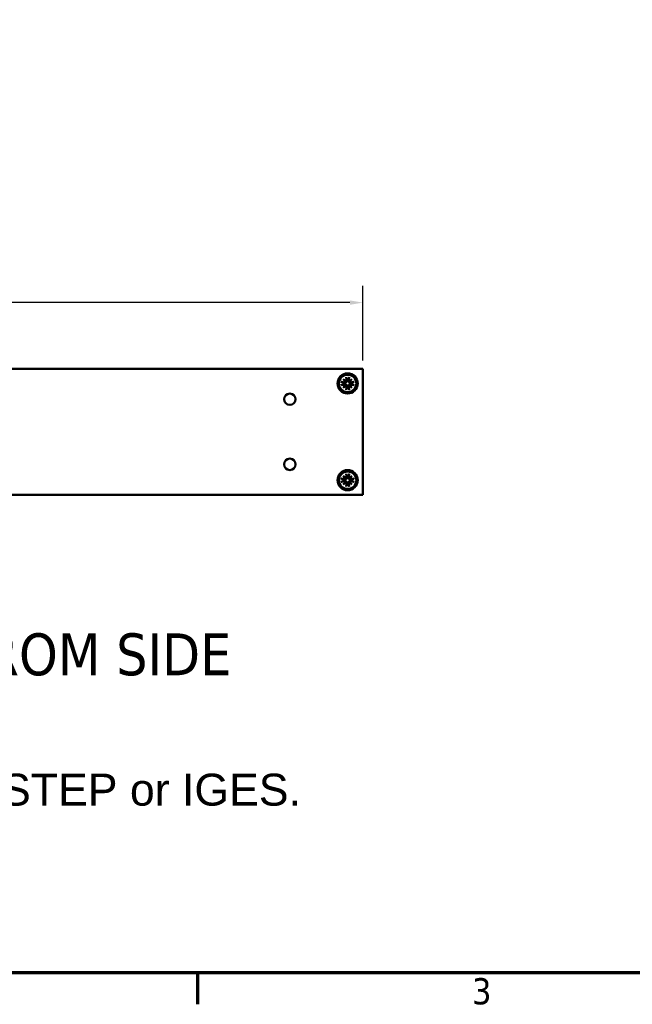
# Model space of a CAD drawing. Header units: millimetres. Extents: x 5 to 1566, y 28 to 988.
# Tile 7 of 11: x 920 to 1132, y 35 to 377. Entities that reach past the tile are written whole.
import ezdxf

# ---------------------------------------------------------------- set-up
doc = ezdxf.new("R2010")
doc.units = ezdxf.units.MM
doc.header["$LTSCALE"] = 1.818182
for name, color, linetype, lineweight in [('Border (ANSI)', 7, 'Continuous', 70), ('Dimension (ANSI)', 7, 'Continuous', 25), ('Symbol (ANSI)', 7, 'Continuous', 25), ('Visible (ANSI)', 7, 'Continuous', 50)]:
    doc.layers.add(name, color=color, linetype=linetype, lineweight=lineweight)
doc.styles.add('Label Text (ANSI)', font='tahoma.ttf')
doc.styles.add('Note Text (ANSI)', font='tahoma.ttf')
doc.dimstyles.new('Default - mm (ANSI)', dxfattribs={"dimscale": 1.818182, "dimtxt": 5, "dimasz": 2.5, "dimexe": 3.175, "dimexo": 1.6002, "dimgap": 0.8, "dimtad": 0, "dimtih": 1, "dimtoh": 1, "dimrnd": 1e-08, "dimzin": 0, "dimdsep": 46, "dimtxsty": 'Note Text (ANSI)', "dimcen": 0.09, "dimdle": 10, "dimclrd": 256, "dimclre": 256, "dimclrt": 256, "dimadec": 1, "dimazin": 0, "dimtfac": 0.6096, "dimtofl": 0, "dimtmove": 0, "dimatfit": 3, "dimfxl": 1, "dimtolj": 1, "dimtzin": 0, "dimlwd": -1, "dimlwe": -1, "dimarcsym": 0})

# ---------------------------------------------------------------- blocks, each defined once
blk = doc.blocks.new('Borders Default Border')
at = {"layer": 'Border (ANSI)'}
blk.add_line((539.75, 25.4), (539.75, 19.38), dxfattribs=at)
at = {"layer": 'Border (ANSI)', "flags": 128}
blk.add_lwpolyline([(12.7, 25.4), (12.7, 533.4), (850.9, 533.4), (850.9, 25.4), (12.7, 25.4)], dxfattribs=at)
at = {"layer": 'Border (ANSI)', "insert": (592.17, 19.28), "char_height": 5, "attachment_point": 7, "style": 'Note Text (ANSI)'}
blk.add_mtext('3', dxfattribs=at)
blk = doc.blocks.new('*D20')
at = {"layer": 'Defpoints', "color": 0, "transparency": 16777216}
for p in [(1038.86, 278.94), (708.66, 255.91), (1038.86, 255.91)]:
    blk.add_point(p, dxfattribs=at)
at = {"layer": 'Dimension (ANSI)', "transparency": 16777216}
for p, q in [((708.66, 258.82), (708.66, 284.71)), ((1038.86, 258.82), (1038.86, 284.71)), ((713.2, 278.94), (839.33, 278.94)), ((1034.31, 278.94), (908.19, 278.94))]:
    blk.add_line(p, q, dxfattribs=at)
for points in [[(713.2, 279.7), (713.2, 278.18), (708.66, 278.94)], [(1034.31, 279.7), (1034.31, 278.18), (1038.86, 278.94)]]:
    blk.add_solid(points, dxfattribs=at)
at = {"layer": 'Dimension (ANSI)', "transparency": 16777216, "insert": (873.76, 278.94), "char_height": 9.0909, "attachment_point": 5, "style": 'Note Text (ANSI)'}
blk.add_mtext('\\A1; 330.20 mm\\P[13.000 in]', dxfattribs=at)

msp = doc.modelspace()

# ---------------------------------------------------------------- linework, layer by layer
at = {"layer": 'Visible (ANSI)'}
for p, q in [((746.758, 255.908), (1038.858, 255.908)), ((1032.978, 253.062), (1033.213, 251.887)), ((1034.07, 253.062), (1033.835, 251.887)), ((1038.858, 212.22), (1038.858, 255.908)), ((1031.328, 251.412), (1032.503, 251.177)), ((1031.328, 250.32), (1032.503, 250.555)), ((1032.015, 252.375), (1032.995, 251.564)), ((1032.015, 252.375), (1032.818, 251.572)), ((1032.826, 251.395), (1032.015, 252.375)), ((1032.015, 249.357), (1032.826, 250.337)), ((1032.995, 250.168), (1032.015, 249.357)), ((1032.015, 249.357), (1032.818, 250.16)), ((1032.978, 248.67), (1033.213, 249.846)), ((1034.07, 248.67), (1033.835, 249.846)), ((1034.052, 251.564), (1035.032, 252.375)), ((1035.032, 249.357), (1034.052, 250.168)), ((1035.032, 252.375), (1034.221, 251.395)), ((1034.221, 250.337), (1035.032, 249.357)), ((1035.032, 252.375), (1034.229, 251.572)), ((1035.032, 249.357), (1034.229, 250.16)), ((1035.719, 251.412), (1034.544, 251.177)), ((1035.719, 250.32), (1034.544, 250.555)), ((1032.978, 219.458), (1033.213, 218.283)), ((1034.07, 219.458), (1033.835, 218.283)), ((1031.328, 217.808), (1032.503, 217.573)), ((1031.328, 216.716), (1032.503, 216.951)), ((1032.015, 218.771), (1032.995, 217.96)), ((1032.015, 218.771), (1032.818, 217.968)), ((1032.826, 217.791), (1032.015, 218.771)), ((1032.015, 215.753), (1032.826, 216.733)), ((1032.995, 216.564), (1032.015, 215.753)), ((1032.015, 215.753), (1032.818, 216.556)), ((1032.978, 215.066), (1033.213, 216.242)), ((1034.07, 215.066), (1033.835, 216.242)), ((1034.052, 217.96), (1035.032, 218.771)), ((1035.032, 215.753), (1034.052, 216.564)), ((1035.032, 218.771), (1034.221, 217.791)), ((1034.221, 216.733), (1035.032, 215.753)), ((1035.032, 218.771), (1034.229, 217.968)), ((1035.032, 215.753), (1034.229, 216.556)), ((1035.719, 217.808), (1034.544, 217.573)), ((1035.719, 216.716), (1034.544, 216.951)), ((746.758, 212.22), (1038.858, 212.22))]:
    msp.add_line(p, q, dxfattribs=at)
for centre, radius in [((1033.524, 250.866), 3.5), ((1033.524, 250.866), 3.023), ((1013.458, 245.364), 1.981), ((1013.458, 222.764), 1.981), ((1033.524, 217.262), 3.5), ((1033.524, 217.262), 3.023)]:
    msp.add_circle(centre, radius, dxfattribs=at)
for centre, radius, start, end in [((1033.524, 250.866), 1.214, 171.34792, 188.65208), ((1032.557, 251.446), 0.274, 258.69975, 349.27626), ((1032.557, 250.287), 0.274, 10.72374, 101.30025), ((1032.944, 251.833), 0.274, 280.72374, 11.30025), ((1032.944, 249.899), 0.274, 348.69975, 79.27626), ((1033.524, 250.866), 1.214, 81.34792, 98.65208), ((1033.524, 250.866), 1.214, 261.34792, 278.65208), ((1034.103, 251.833), 0.274, 168.69975, 259.27626), ((1034.103, 249.899), 0.274, 100.72374, 191.30025), ((1034.49, 251.446), 0.274, 190.72374, 281.30025), ((1034.49, 250.287), 0.274, 78.69975, 169.27626), ((1033.524, 250.866), 1.214, 351.34792, 8.65208), ((1033.524, 217.262), 1.214, 171.34792, 188.65208), ((1032.557, 217.842), 0.274, 258.69975, 349.27626), ((1032.557, 216.683), 0.274, 10.72374, 101.30025), ((1032.944, 218.229), 0.274, 280.72374, 11.30025), ((1032.944, 216.295), 0.274, 348.69975, 79.27626), ((1033.524, 217.262), 1.214, 81.34792, 98.65208), ((1033.524, 217.262), 1.214, 261.34792, 278.65208), ((1034.103, 218.229), 0.274, 168.69975, 259.27626), ((1034.103, 216.295), 0.274, 100.72374, 191.30025), ((1034.49, 217.842), 0.274, 190.72374, 281.30025), ((1034.49, 216.683), 0.274, 78.69975, 169.27626), ((1033.524, 217.262), 1.214, 351.34792, 8.65208)]:
    msp.add_arc(centre, radius, start, end, dxfattribs=at)
for centre, major_axis, start_param, end_param in [((1032.92, 251.803), (0.161, 0.195), 3.4224346, 4.1431636), ((1032.586, 251.47), (0.195, 0.161), 5.2816144, 6.0023434), ((1032.586, 250.262), (-0.195, 0.161), 3.4224346, 4.1431636), ((1032.92, 249.929), (-0.161, 0.195), 5.2816144, 6.0023434), ((1034.128, 251.803), (0.161, -0.195), 5.2816144, 6.0023434), ((1034.128, 249.929), (-0.161, -0.195), 3.4224346, 4.1431636), ((1034.461, 251.47), (0.195, -0.161), 3.4224346, 4.1431636), ((1034.461, 250.262), (-0.195, -0.161), 5.2816144, 6.0023434), ((1032.92, 218.199), (0.161, 0.195), 3.4224346, 4.1431636), ((1032.586, 217.866), (0.195, 0.161), 5.2816144, 6.0023434), ((1032.586, 216.658), (-0.195, 0.161), 3.4224346, 4.1431636), ((1032.92, 216.325), (-0.161, 0.195), 5.2816144, 6.0023434), ((1034.128, 218.199), (0.161, -0.195), 5.2816144, 6.0023434), ((1034.128, 216.325), (-0.161, -0.195), 3.4224346, 4.1431636), ((1034.461, 217.866), (0.195, -0.161), 3.4224346, 4.1431636), ((1034.461, 216.658), (-0.195, -0.161), 5.2816144, 6.0023434)]:
    msp.add_ellipse(centre, major_axis=major_axis, ratio=0.9884519, start_param=start_param, end_param=end_param, dxfattribs=at)
for points, knots in [([(1033.024, 252.881), (1033.02, 252.89), (1033.016, 252.904), (1033.007, 252.936), (1033, 252.961), (1032.989, 253.007), (1032.983, 253.037), (1032.978, 253.062)], [0.070977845, 0.070977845, 0.070977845, 0.070977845, 0.077294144, 0.077294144, 0.084999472, 0.084999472, 0.092710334, 0.092710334, 0.092710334, 0.092710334]), ([(1034.07, 253.062), (1034.065, 253.037), (1034.058, 253.007), (1034.047, 252.961), (1034.041, 252.936), (1034.031, 252.904), (1034.027, 252.89), (1034.023, 252.881)], [0.030954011, 0.030954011, 0.030954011, 0.030954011, 0.038664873, 0.038664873, 0.046370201, 0.046370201, 0.0526865, 0.0526865, 0.0526865, 0.0526865]), ([(1031.328, 251.412), (1031.353, 251.407), (1031.383, 251.401), (1031.429, 251.39), (1031.454, 251.383), (1031.486, 251.374), (1031.499, 251.369), (1031.509, 251.366)], [0.030954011, 0.030954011, 0.030954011, 0.030954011, 0.038664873, 0.038664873, 0.046370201, 0.046370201, 0.0526865, 0.0526865, 0.0526865, 0.0526865]), ([(1031.509, 250.366), (1031.499, 250.363), (1031.486, 250.358), (1031.454, 250.349), (1031.429, 250.343), (1031.383, 250.332), (1031.353, 250.325), (1031.328, 250.32)], [0.070977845, 0.070977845, 0.070977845, 0.070977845, 0.077294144, 0.077294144, 0.084999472, 0.084999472, 0.092710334, 0.092710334, 0.092710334, 0.092710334]), ([(1033.01, 251.38), (1033.008, 251.361), (1033.004, 251.342), (1032.989, 251.283), (1032.972, 251.243), (1032.931, 251.175), (1032.904, 251.141), (1032.843, 251.085), (1032.809, 251.062), (1032.737, 251.026), (1032.693, 251.012), (1032.604, 250.998), (1032.558, 250.998), (1032.518, 251.003), (1032.502, 251.005), (1032.486, 251.008), (1032.47, 251.012)], [-0.06963748, -0.06963748, -0.06963748, -0.06963748, -0.064003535, -0.064003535, -0.052028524, -0.052028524, -0.040053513, -0.040053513, -0.028078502, -0.028078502, -0.014039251, -0.014039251, 0, 0, 0, 0.005376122, 0.005376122, 0.005376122, 0.005376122]), ([(1032.47, 250.72), (1032.486, 250.724), (1032.502, 250.727), (1032.558, 250.735), (1032.604, 250.735), (1032.693, 250.72), (1032.737, 250.706), (1032.809, 250.67), (1032.843, 250.647), (1032.904, 250.591), (1032.931, 250.558), (1032.972, 250.489), (1032.989, 250.45), (1033.004, 250.39), (1033.008, 250.371), (1033.01, 250.352)], [0.173581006, 0.173581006, 0.173581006, 0.173581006, 0.178957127, 0.178957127, 0.192996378, 0.192996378, 0.20703563, 0.20703563, 0.219010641, 0.219010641, 0.230985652, 0.230985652, 0.242960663, 0.242960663, 0.248594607, 0.248594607, 0.248594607, 0.248594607]), ([(1032.818, 251.572), (1032.821, 251.568), (1032.825, 251.565), (1032.86, 251.529), (1032.885, 251.505), (1032.945, 251.445), (1032.978, 251.412), (1033.01, 251.38)], [-3.39284036, -3.39284036, -3.39284036, -3.39284036, -3.38761214, -3.38761214, -3.32693247, -3.32693247, -3.20404391, -3.20404391, -3.20404391, -3.20404391]), ([(1032.818, 250.16), (1032.821, 250.164), (1032.825, 250.167), (1032.86, 250.203), (1032.885, 250.228), (1032.945, 250.288), (1032.978, 250.32), (1033.01, 250.352)], [-3.39284036, -3.39284036, -3.39284036, -3.39284036, -3.38761214, -3.38761214, -3.32693247, -3.32693247, -3.20404391, -3.20404391, -3.20404391, -3.20404391]), ([(1033.378, 251.92), (1033.382, 251.904), (1033.385, 251.888), (1033.392, 251.831), (1033.392, 251.786), (1033.378, 251.697), (1033.363, 251.653), (1033.327, 251.581), (1033.305, 251.547), (1033.249, 251.485), (1033.215, 251.458), (1033.147, 251.417), (1033.107, 251.401), (1033.048, 251.386), (1033.029, 251.382), (1033.01, 251.38)], [0.173581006, 0.173581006, 0.173581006, 0.173581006, 0.178957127, 0.178957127, 0.192996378, 0.192996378, 0.20703563, 0.20703563, 0.219010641, 0.219010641, 0.230985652, 0.230985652, 0.242960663, 0.242960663, 0.248594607, 0.248594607, 0.248594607, 0.248594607]), ([(1033.01, 250.352), (1033.029, 250.35), (1033.048, 250.347), (1033.107, 250.332), (1033.147, 250.315), (1033.215, 250.274), (1033.249, 250.247), (1033.305, 250.185), (1033.327, 250.151), (1033.363, 250.079), (1033.378, 250.035), (1033.392, 249.946), (1033.392, 249.901), (1033.387, 249.86), (1033.385, 249.844), (1033.382, 249.828), (1033.378, 249.813)], [-0.06963748, -0.06963748, -0.06963748, -0.06963748, -0.064003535, -0.064003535, -0.052028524, -0.052028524, -0.040053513, -0.040053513, -0.028078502, -0.028078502, -0.014039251, -0.014039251, 0, 0, 0, 0.005376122, 0.005376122, 0.005376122, 0.005376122]), ([(1034.037, 251.38), (1034.019, 251.382), (1034, 251.386), (1033.94, 251.401), (1033.901, 251.417), (1033.832, 251.458), (1033.799, 251.485), (1033.743, 251.547), (1033.72, 251.581), (1033.684, 251.653), (1033.67, 251.697), (1033.655, 251.786), (1033.655, 251.831), (1033.661, 251.872), (1033.663, 251.888), (1033.666, 251.904), (1033.67, 251.92)], [-0.06963748, -0.06963748, -0.06963748, -0.06963748, -0.064003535, -0.064003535, -0.052028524, -0.052028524, -0.040053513, -0.040053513, -0.028078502, -0.028078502, -0.014039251, -0.014039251, 0, 0, 0, 0.005376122, 0.005376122, 0.005376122, 0.005376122]), ([(1033.67, 249.813), (1033.666, 249.828), (1033.663, 249.844), (1033.655, 249.901), (1033.655, 249.946), (1033.67, 250.035), (1033.684, 250.079), (1033.72, 250.151), (1033.743, 250.185), (1033.799, 250.247), (1033.832, 250.274), (1033.901, 250.315), (1033.94, 250.332), (1034, 250.347), (1034.019, 250.35), (1034.037, 250.352)], [0.173581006, 0.173581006, 0.173581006, 0.173581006, 0.178957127, 0.178957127, 0.192996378, 0.192996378, 0.20703563, 0.20703563, 0.219010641, 0.219010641, 0.230985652, 0.230985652, 0.242960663, 0.242960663, 0.248594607, 0.248594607, 0.248594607, 0.248594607]), ([(1034.229, 251.572), (1034.226, 251.568), (1034.223, 251.565), (1034.187, 251.529), (1034.162, 251.505), (1034.102, 251.445), (1034.069, 251.412), (1034.037, 251.38)], [-3.39284036, -3.39284036, -3.39284036, -3.39284036, -3.38761214, -3.38761214, -3.32693247, -3.32693247, -3.20404391, -3.20404391, -3.20404391, -3.20404391]), ([(1034.577, 251.012), (1034.561, 251.008), (1034.546, 251.005), (1034.489, 250.998), (1034.444, 250.998), (1034.355, 251.012), (1034.311, 251.026), (1034.239, 251.062), (1034.204, 251.085), (1034.143, 251.141), (1034.116, 251.175), (1034.075, 251.243), (1034.058, 251.283), (1034.043, 251.342), (1034.04, 251.361), (1034.037, 251.38)], [0.173581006, 0.173581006, 0.173581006, 0.173581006, 0.178957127, 0.178957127, 0.192996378, 0.192996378, 0.20703563, 0.20703563, 0.219010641, 0.219010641, 0.230985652, 0.230985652, 0.242960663, 0.242960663, 0.248594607, 0.248594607, 0.248594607, 0.248594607]), ([(1034.037, 250.352), (1034.04, 250.371), (1034.043, 250.39), (1034.058, 250.45), (1034.075, 250.489), (1034.116, 250.558), (1034.143, 250.591), (1034.204, 250.647), (1034.239, 250.67), (1034.311, 250.706), (1034.355, 250.72), (1034.444, 250.735), (1034.489, 250.735), (1034.53, 250.729), (1034.546, 250.727), (1034.561, 250.724), (1034.577, 250.72)], [-0.06963748, -0.06963748, -0.06963748, -0.06963748, -0.064003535, -0.064003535, -0.052028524, -0.052028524, -0.040053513, -0.040053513, -0.028078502, -0.028078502, -0.014039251, -0.014039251, 0, 0, 0, 0.005376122, 0.005376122, 0.005376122, 0.005376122]), ([(1034.229, 250.16), (1034.226, 250.164), (1034.223, 250.167), (1034.187, 250.203), (1034.162, 250.228), (1034.102, 250.288), (1034.069, 250.32), (1034.037, 250.352)], [-3.39284036, -3.39284036, -3.39284036, -3.39284036, -3.38761214, -3.38761214, -3.32693247, -3.32693247, -3.20404391, -3.20404391, -3.20404391, -3.20404391]), ([(1035.539, 251.366), (1035.548, 251.369), (1035.562, 251.374), (1035.594, 251.383), (1035.618, 251.39), (1035.665, 251.401), (1035.694, 251.407), (1035.719, 251.412)], [0.070977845, 0.070977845, 0.070977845, 0.070977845, 0.077294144, 0.077294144, 0.084999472, 0.084999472, 0.092710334, 0.092710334, 0.092710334, 0.092710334]), ([(1035.719, 250.32), (1035.694, 250.325), (1035.665, 250.332), (1035.618, 250.343), (1035.594, 250.349), (1035.562, 250.358), (1035.548, 250.363), (1035.539, 250.366)], [0.030954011, 0.030954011, 0.030954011, 0.030954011, 0.038664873, 0.038664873, 0.046370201, 0.046370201, 0.0526865, 0.0526865, 0.0526865, 0.0526865]), ([(1032.978, 248.67), (1032.983, 248.696), (1032.989, 248.725), (1033, 248.771), (1033.007, 248.796), (1033.016, 248.828), (1033.02, 248.842), (1033.024, 248.851)], [0.030954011, 0.030954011, 0.030954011, 0.030954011, 0.038664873, 0.038664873, 0.046370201, 0.046370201, 0.0526865, 0.0526865, 0.0526865, 0.0526865]), ([(1034.023, 248.851), (1034.027, 248.842), (1034.031, 248.828), (1034.041, 248.796), (1034.047, 248.771), (1034.058, 248.725), (1034.065, 248.696), (1034.07, 248.67)], [0.070977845, 0.070977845, 0.070977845, 0.070977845, 0.077294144, 0.077294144, 0.084999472, 0.084999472, 0.092710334, 0.092710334, 0.092710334, 0.092710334]), ([(1033.024, 219.277), (1033.02, 219.286), (1033.016, 219.3), (1033.007, 219.332), (1033, 219.357), (1032.989, 219.403), (1032.983, 219.433), (1032.978, 219.458)], [0.070977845, 0.070977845, 0.070977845, 0.070977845, 0.077294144, 0.077294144, 0.084999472, 0.084999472, 0.092710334, 0.092710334, 0.092710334, 0.092710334]), ([(1034.07, 219.458), (1034.065, 219.433), (1034.058, 219.403), (1034.047, 219.357), (1034.041, 219.332), (1034.031, 219.3), (1034.027, 219.286), (1034.023, 219.277)], [0.030954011, 0.030954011, 0.030954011, 0.030954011, 0.038664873, 0.038664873, 0.046370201, 0.046370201, 0.0526865, 0.0526865, 0.0526865, 0.0526865]), ([(1031.328, 217.808), (1031.353, 217.803), (1031.383, 217.797), (1031.429, 217.786), (1031.454, 217.779), (1031.486, 217.77), (1031.499, 217.765), (1031.509, 217.762)], [0.030954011, 0.030954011, 0.030954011, 0.030954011, 0.038664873, 0.038664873, 0.046370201, 0.046370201, 0.0526865, 0.0526865, 0.0526865, 0.0526865]), ([(1031.509, 216.762), (1031.499, 216.759), (1031.486, 216.754), (1031.454, 216.745), (1031.429, 216.739), (1031.383, 216.728), (1031.353, 216.721), (1031.328, 216.716)], [0.070977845, 0.070977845, 0.070977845, 0.070977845, 0.077294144, 0.077294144, 0.084999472, 0.084999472, 0.092710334, 0.092710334, 0.092710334, 0.092710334]), ([(1033.01, 217.776), (1033.008, 217.757), (1033.004, 217.738), (1032.989, 217.679), (1032.972, 217.639), (1032.931, 217.571), (1032.904, 217.537), (1032.843, 217.481), (1032.809, 217.458), (1032.737, 217.422), (1032.693, 217.408), (1032.604, 217.394), (1032.558, 217.394), (1032.518, 217.399), (1032.502, 217.401), (1032.486, 217.404), (1032.47, 217.408)], [-0.06963748, -0.06963748, -0.06963748, -0.06963748, -0.064003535, -0.064003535, -0.052028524, -0.052028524, -0.040053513, -0.040053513, -0.028078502, -0.028078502, -0.014039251, -0.014039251, 0, 0, 0, 0.005376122, 0.005376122, 0.005376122, 0.005376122]), ([(1032.47, 217.116), (1032.486, 217.12), (1032.502, 217.123), (1032.558, 217.131), (1032.604, 217.131), (1032.693, 217.116), (1032.737, 217.102), (1032.809, 217.066), (1032.843, 217.043), (1032.904, 216.987), (1032.931, 216.954), (1032.972, 216.885), (1032.989, 216.846), (1033.004, 216.786), (1033.008, 216.767), (1033.01, 216.748)], [0.173581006, 0.173581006, 0.173581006, 0.173581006, 0.178957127, 0.178957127, 0.192996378, 0.192996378, 0.20703563, 0.20703563, 0.219010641, 0.219010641, 0.230985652, 0.230985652, 0.242960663, 0.242960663, 0.248594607, 0.248594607, 0.248594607, 0.248594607]), ([(1032.818, 217.968), (1032.821, 217.964), (1032.825, 217.961), (1032.86, 217.925), (1032.885, 217.901), (1032.945, 217.841), (1032.978, 217.808), (1033.01, 217.776)], [-3.39284036, -3.39284036, -3.39284036, -3.39284036, -3.38761214, -3.38761214, -3.32693247, -3.32693247, -3.20404391, -3.20404391, -3.20404391, -3.20404391]), ([(1032.818, 216.556), (1032.821, 216.56), (1032.825, 216.563), (1032.86, 216.599), (1032.885, 216.624), (1032.945, 216.684), (1032.978, 216.716), (1033.01, 216.748)], [-3.39284036, -3.39284036, -3.39284036, -3.39284036, -3.38761214, -3.38761214, -3.32693247, -3.32693247, -3.20404391, -3.20404391, -3.20404391, -3.20404391]), ([(1033.378, 218.316), (1033.382, 218.3), (1033.385, 218.284), (1033.392, 218.227), (1033.392, 218.182), (1033.378, 218.093), (1033.363, 218.049), (1033.327, 217.977), (1033.305, 217.943), (1033.249, 217.881), (1033.215, 217.854), (1033.147, 217.813), (1033.107, 217.797), (1033.048, 217.782), (1033.029, 217.778), (1033.01, 217.776)], [0.173581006, 0.173581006, 0.173581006, 0.173581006, 0.178957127, 0.178957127, 0.192996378, 0.192996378, 0.20703563, 0.20703563, 0.219010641, 0.219010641, 0.230985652, 0.230985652, 0.242960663, 0.242960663, 0.248594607, 0.248594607, 0.248594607, 0.248594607]), ([(1033.01, 216.748), (1033.029, 216.746), (1033.048, 216.743), (1033.107, 216.728), (1033.147, 216.711), (1033.215, 216.67), (1033.249, 216.643), (1033.305, 216.581), (1033.327, 216.547), (1033.363, 216.475), (1033.378, 216.431), (1033.392, 216.342), (1033.392, 216.297), (1033.387, 216.256), (1033.385, 216.24), (1033.382, 216.224), (1033.378, 216.209)], [-0.06963748, -0.06963748, -0.06963748, -0.06963748, -0.064003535, -0.064003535, -0.052028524, -0.052028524, -0.040053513, -0.040053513, -0.028078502, -0.028078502, -0.014039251, -0.014039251, 0, 0, 0, 0.005376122, 0.005376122, 0.005376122, 0.005376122]), ([(1034.037, 217.776), (1034.019, 217.778), (1034, 217.782), (1033.94, 217.797), (1033.901, 217.813), (1033.832, 217.854), (1033.799, 217.881), (1033.743, 217.943), (1033.72, 217.977), (1033.684, 218.049), (1033.67, 218.093), (1033.655, 218.182), (1033.655, 218.227), (1033.661, 218.268), (1033.663, 218.284), (1033.666, 218.3), (1033.67, 218.316)], [-0.06963748, -0.06963748, -0.06963748, -0.06963748, -0.064003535, -0.064003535, -0.052028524, -0.052028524, -0.040053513, -0.040053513, -0.028078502, -0.028078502, -0.014039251, -0.014039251, 0, 0, 0, 0.005376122, 0.005376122, 0.005376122, 0.005376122]), ([(1033.67, 216.209), (1033.666, 216.224), (1033.663, 216.24), (1033.655, 216.297), (1033.655, 216.342), (1033.67, 216.431), (1033.684, 216.475), (1033.72, 216.547), (1033.743, 216.581), (1033.799, 216.643), (1033.832, 216.67), (1033.901, 216.711), (1033.94, 216.728), (1034, 216.743), (1034.019, 216.746), (1034.037, 216.748)], [0.173581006, 0.173581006, 0.173581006, 0.173581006, 0.178957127, 0.178957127, 0.192996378, 0.192996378, 0.20703563, 0.20703563, 0.219010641, 0.219010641, 0.230985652, 0.230985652, 0.242960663, 0.242960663, 0.248594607, 0.248594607, 0.248594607, 0.248594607]), ([(1034.229, 217.968), (1034.226, 217.964), (1034.223, 217.961), (1034.187, 217.925), (1034.162, 217.901), (1034.102, 217.841), (1034.069, 217.808), (1034.037, 217.776)], [-3.39284036, -3.39284036, -3.39284036, -3.39284036, -3.38761214, -3.38761214, -3.32693247, -3.32693247, -3.20404391, -3.20404391, -3.20404391, -3.20404391]), ([(1034.577, 217.408), (1034.561, 217.404), (1034.546, 217.401), (1034.489, 217.394), (1034.444, 217.394), (1034.355, 217.408), (1034.311, 217.422), (1034.239, 217.458), (1034.204, 217.481), (1034.143, 217.537), (1034.116, 217.571), (1034.075, 217.639), (1034.058, 217.679), (1034.043, 217.738), (1034.04, 217.757), (1034.037, 217.776)], [0.173581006, 0.173581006, 0.173581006, 0.173581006, 0.178957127, 0.178957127, 0.192996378, 0.192996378, 0.20703563, 0.20703563, 0.219010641, 0.219010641, 0.230985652, 0.230985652, 0.242960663, 0.242960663, 0.248594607, 0.248594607, 0.248594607, 0.248594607]), ([(1034.037, 216.748), (1034.04, 216.767), (1034.043, 216.786), (1034.058, 216.846), (1034.075, 216.885), (1034.116, 216.954), (1034.143, 216.987), (1034.204, 217.043), (1034.239, 217.066), (1034.311, 217.102), (1034.355, 217.116), (1034.444, 217.131), (1034.489, 217.131), (1034.53, 217.125), (1034.546, 217.123), (1034.561, 217.12), (1034.577, 217.116)], [-0.06963748, -0.06963748, -0.06963748, -0.06963748, -0.064003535, -0.064003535, -0.052028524, -0.052028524, -0.040053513, -0.040053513, -0.028078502, -0.028078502, -0.014039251, -0.014039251, 0, 0, 0, 0.005376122, 0.005376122, 0.005376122, 0.005376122]), ([(1034.229, 216.556), (1034.226, 216.56), (1034.223, 216.563), (1034.187, 216.599), (1034.162, 216.624), (1034.102, 216.684), (1034.069, 216.716), (1034.037, 216.748)], [-3.39284036, -3.39284036, -3.39284036, -3.39284036, -3.38761214, -3.38761214, -3.32693247, -3.32693247, -3.20404391, -3.20404391, -3.20404391, -3.20404391]), ([(1035.539, 217.762), (1035.548, 217.765), (1035.562, 217.77), (1035.594, 217.779), (1035.618, 217.786), (1035.665, 217.797), (1035.694, 217.803), (1035.719, 217.808)], [0.070977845, 0.070977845, 0.070977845, 0.070977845, 0.077294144, 0.077294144, 0.084999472, 0.084999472, 0.092710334, 0.092710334, 0.092710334, 0.092710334]), ([(1035.719, 216.716), (1035.694, 216.721), (1035.665, 216.728), (1035.618, 216.739), (1035.594, 216.745), (1035.562, 216.754), (1035.548, 216.759), (1035.539, 216.762)], [0.030954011, 0.030954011, 0.030954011, 0.030954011, 0.038664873, 0.038664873, 0.046370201, 0.046370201, 0.0526865, 0.0526865, 0.0526865, 0.0526865]), ([(1032.978, 215.066), (1032.983, 215.092), (1032.989, 215.121), (1033, 215.167), (1033.007, 215.192), (1033.016, 215.224), (1033.02, 215.238), (1033.024, 215.247)], [0.030954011, 0.030954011, 0.030954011, 0.030954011, 0.038664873, 0.038664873, 0.046370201, 0.046370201, 0.0526865, 0.0526865, 0.0526865, 0.0526865]), ([(1034.023, 215.247), (1034.027, 215.238), (1034.031, 215.224), (1034.041, 215.192), (1034.047, 215.167), (1034.058, 215.121), (1034.065, 215.092), (1034.07, 215.066)], [0.070977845, 0.070977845, 0.070977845, 0.070977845, 0.077294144, 0.077294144, 0.084999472, 0.084999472, 0.092710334, 0.092710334, 0.092710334, 0.092710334])]:
    msp.add_open_spline(points, degree=3, knots=knots, dxfattribs=at)
for points, weights in [([(1032.323, 251.049), (1032.019, 251.166), (1031.509, 251.366)], [1, 1.03688564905, 1.00354073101]), ([(1031.509, 250.366), (1032.019, 250.566), (1032.323, 250.683)], [1.00354073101, 1.03688564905, 1]), ([(1032.47, 251.012), (1032.402, 251.029), (1032.323, 251.049)], [1.12780664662, 1.06432518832, 1]), ([(1032.323, 250.683), (1032.402, 250.703), (1032.47, 250.72)], [1, 1.06432518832, 1.12780664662]), ([(1033.024, 252.881), (1033.223, 252.371), (1033.341, 252.067)], [1.00354073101, 1.03688564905, 1]), ([(1033.341, 249.665), (1033.223, 249.362), (1033.024, 248.851)], [1, 1.03688564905, 1.00354073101]), ([(1033.341, 252.067), (1033.361, 251.988), (1033.378, 251.92)], [1, 1.06432518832, 1.12780664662]), ([(1033.378, 249.813), (1033.361, 249.744), (1033.341, 249.665)], [1.12780664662, 1.06432518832, 1]), ([(1033.67, 251.92), (1033.687, 251.988), (1033.706, 252.067)], [1.12780664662, 1.06432518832, 1]), ([(1033.706, 249.665), (1033.687, 249.744), (1033.67, 249.813)], [1, 1.06432518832, 1.12780664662]), ([(1033.706, 252.067), (1033.824, 252.371), (1034.023, 252.881)], [1, 1.03688564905, 1.00354073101]), ([(1034.023, 248.851), (1033.824, 249.362), (1033.706, 249.665)], [1.00354073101, 1.03688564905, 1]), ([(1034.724, 251.049), (1034.646, 251.029), (1034.577, 251.012)], [1, 1.06432518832, 1.12780664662]), ([(1034.577, 250.72), (1034.646, 250.703), (1034.724, 250.683)], [1.12780664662, 1.06432518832, 1]), ([(1035.539, 251.366), (1035.028, 251.166), (1034.724, 251.049)], [1.00354073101, 1.03688564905, 1]), ([(1034.724, 250.683), (1035.028, 250.566), (1035.539, 250.366)], [1, 1.03688564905, 1.00354073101]), ([(1033.024, 219.277), (1033.223, 218.767), (1033.341, 218.463)], [1.00354073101, 1.03688564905, 1]), ([(1033.706, 218.463), (1033.824, 218.767), (1034.023, 219.277)], [1, 1.03688564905, 1.00354073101]), ([(1032.323, 217.445), (1032.019, 217.562), (1031.509, 217.762)], [1, 1.03688564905, 1.00354073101]), ([(1031.509, 216.762), (1032.019, 216.962), (1032.323, 217.079)], [1.00354073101, 1.03688564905, 1]), ([(1032.47, 217.408), (1032.402, 217.425), (1032.323, 217.445)], [1.12780664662, 1.06432518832, 1]), ([(1032.323, 217.079), (1032.402, 217.099), (1032.47, 217.116)], [1, 1.06432518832, 1.12780664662]), ([(1033.341, 216.061), (1033.223, 215.758), (1033.024, 215.247)], [1, 1.03688564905, 1.00354073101]), ([(1033.341, 218.463), (1033.361, 218.384), (1033.378, 218.316)], [1, 1.06432518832, 1.12780664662]), ([(1033.378, 216.209), (1033.361, 216.14), (1033.341, 216.061)], [1.12780664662, 1.06432518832, 1]), ([(1033.67, 218.316), (1033.687, 218.384), (1033.706, 218.463)], [1.12780664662, 1.06432518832, 1]), ([(1033.706, 216.061), (1033.687, 216.14), (1033.67, 216.209)], [1, 1.06432518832, 1.12780664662]), ([(1034.023, 215.247), (1033.824, 215.758), (1033.706, 216.061)], [1.00354073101, 1.03688564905, 1]), ([(1034.724, 217.445), (1034.646, 217.425), (1034.577, 217.408)], [1, 1.06432518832, 1.12780664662]), ([(1034.577, 217.116), (1034.646, 217.099), (1034.724, 217.079)], [1.12780664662, 1.06432518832, 1]), ([(1035.539, 217.762), (1035.028, 217.562), (1034.724, 217.445)], [1.00354073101, 1.03688564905, 1]), ([(1034.724, 217.079), (1035.028, 216.962), (1035.539, 216.762)], [1, 1.03688564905, 1.00354073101])]:
    msp.add_rational_spline(points, weights, degree=2, dxfattribs=at)

# ---------------------------------------------------------------- block references
at = {"xscale": 1.818181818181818, "yscale": 1.818181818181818, "zscale": 1.818181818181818}
msp.add_blockref('Borders Default Border', (0, 0), dxfattribs=at)

# ---------------------------------------------------------------- texts
at = {"layer": 'Symbol (ANSI)', "insert": (739.417, 149.241), "char_height": 14.54545, "attachment_point": 7, "style": 'Label Text (ANSI)'}
msp.add_mtext('ASSEMBLY - VIEW FROM SIDE', dxfattribs=at)
at = {"layer": 'Symbol (ANSI)', "color": 5, "true_color": 0x0000ff, "insert": (621.204, 115.337), "char_height": 11.09091, "width": 649.67124, "attachment_point": 1, "line_spacing_factor": 0.629481, "style": 'Note Text (ANSI)'}
msp.add_mtext('{\\fArial|b0|i0|c0|p34;\\H1x;Solid models of this enclosure available in STEP or IGES.}', dxfattribs=at)

# ---------------------------------------------------------------- dimensions: what is measured, and where the dimension line sits
at = {"layer": 'Dimension (ANSI)'}
dim = msp.add_linear_dim(base=(1038.858, 278.938), p1=(708.658, 255.908), p2=(1038.858, 255.908), text=' <> mm\\X[13.000 in]', dimstyle='Default - mm (ANSI)', override={"dimtih": 0, "dimtoh": 0, "dimdec": 2, "dimpost": '', "dimtp": 0, "dimtm": 0, "dimtdec": 2, "dimatfit": 1}, dxfattribs=at)
dim.commit()
dim.dimension.update_dxf_attribs({"geometry": '*D20', "text_midpoint": (873.758, 278.938), "dimtype": 160})

doc.saveas('drawing.dxf')
